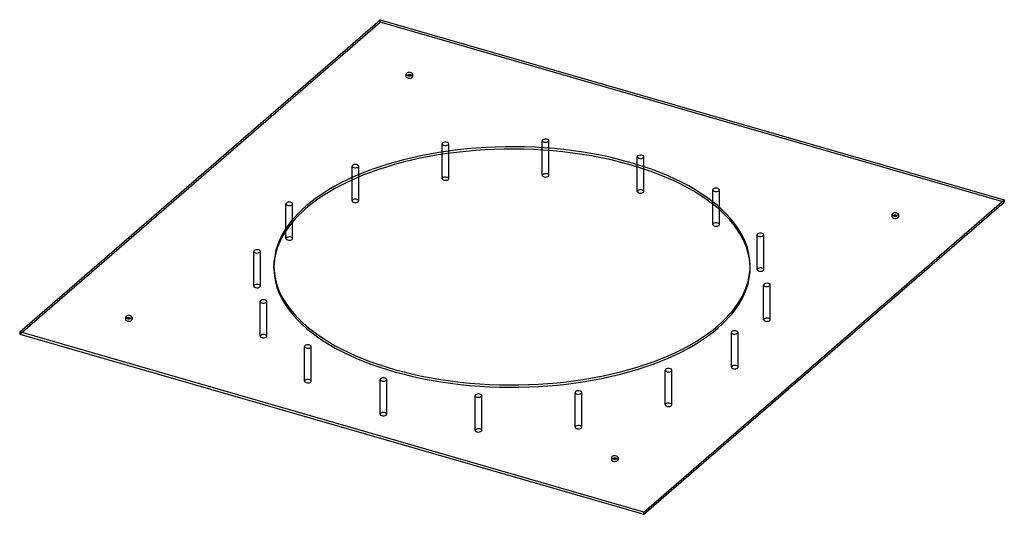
# Model space of a CAD drawing. Header units: millimetres. Extents: x -737 to 737, y -372 to 368.
import ezdxf

# ---------------------------------------------------------------- set-up
doc = ezdxf.new("R2010")
doc.units = ezdxf.units.MM
doc.layers.add('HIDDEN', color=7, linetype='Continuous')
doc.layers.add('THICK', color=7, linetype='Continuous')

msp = doc.modelspace()

# ---------------------------------------------------------------- linework, layer by layer
at = {"layer": 'HIDDEN'}
for p, q in [((-737, -102.2), (-197.5, 365)), ((-197.5, 365), (-197.5, 368.5)), ((737, 95.3), (-197.5, 365)), ((-158.7, 286.9), (-158.7, 283.4)), ((-148.7, 286.9), (-148.7, 283.4)), ((-104.6, 166.9), (-104.6, 182.5)), ((-94.6, 168.4), (-94.6, 182.5)), ((45.3, 173.3), (45.3, 187.4)), ((55.3, 172.6), (55.3, 187.4)), ((187.5, 148.1), (187.5, 163.2)), ((197.5, 144.9), (197.5, 163.2)), ((-239.4, 128.6), (-239.4, 149.3)), ((-229.4, 133), (-229.4, 149.3)), ((300.4, 92.5), (300.4, 113.7)), ((310.4, 84.2), (310.4, 113.7)), ((-338.4, 52.6), (-338.4, 92.8)), ((-328.4, 65.9), (-328.4, 92.8)), ((568.7, 76.9), (568.7, 73.4)), ((578.7, 76.9), (578.7, 73.4)), ((366.9, -5.6), (366.9, 46.4)), ((376.9, -5.6), (376.9, 46.4)), ((-386.7, -30.3), (-386.7, 21.7)), ((-376.7, -30.3), (-376.7, 21.7)), ((356.5, -3.5), (356.5, 0)), ((-356.5, -3.5), (-356.5, 0)), ((376.7, -80.6), (376.7, -28.6)), ((386.7, -80.6), (386.7, -28.6)), ((-376.9, -105.2), (-376.9, -53.3)), ((-366.9, -105.2), (-366.9, -53.3)), ((-578.7, -76.9), (-578.7, -80.3)), ((-568.7, -76.9), (-568.7, -80.3)), ((328.4, -151.7), (328.4, -99.7)), ((338.4, -151.7), (338.4, -99.7)), ((-310.4, -172.6), (-310.4, -120.7)), ((-300.4, -172.6), (-300.4, -120.7)), ((229.4, -208.1), (229.4, -156.2)), ((239.4, -208.1), (239.4, -156.2)), ((-197.5, -222.1), (-197.5, -170.2)), ((-187.5, -222.1), (-187.5, -170.2)), ((94.6, -241.4), (94.6, -189.4)), ((104.6, -241.4), (104.6, -189.4)), ((-55.3, -246.3), (-55.3, -194.3)), ((-45.3, -246.3), (-45.3, -194.3)), ((148.7, -286.9), (148.7, -290.3)), ((158.7, -286.9), (158.7, -290.3))]:
    msp.add_line(p, q, dxfattribs=at)
for centre, major_axis, start_param, end_param in [((-153.7, 283.4), (5, 0), 2.617994, 3.141499), ((-153.7, 283.4), (5, 0), 3.141499, 5.759587), ((-153.7, 283.4), (5, 0), 2.376202, 2.617994), ((-153.7, 283.4), (5, 0), -0.000094, 0.765391), ((-153.7, 283.4), (5, 0), -0.523599, -0.000094), ((-99.6, 182.5), (5, 0), 1.832596, 3.141499), ((-99.6, 182.5), (5, 0), 3.141499, 4.974188), ((-99.6, 182.5), (5, 0), -0.000094, 1.832596), ((-99.6, 182.5), (5, 0), -1.308997, -0.000094), ((50.3, 187.4), (5, 0), 1.439897, 3.141499), ((50.3, 187.4), (5, 0), 3.141499, 4.581489), ((50.3, 187.4), (5, 0), -1.701696, -0.000094), ((50.3, 187.4), (5, 0), -0.000094, 1.439897), ((192.5, 163.2), (5, 0), 1.047198, 3.141499), ((192.5, 163.2), (5, 0), 3.141499, 4.18879), ((192.5, 163.2), (5, 0), -2.094395, -0.000094), ((192.5, 163.2), (5, 0), -0.000094, 1.047198), ((-234.4, 149.3), (5, 0), 2.225295, 3.141499), ((-234.4, 149.3), (5, 0), 3.141499, 5.366887), ((-234.4, 149.3), (5, 0), -0.000094, 2.225295), ((-234.4, 149.3), (5, 0), -0.916298, -0.000094), ((-99.6, 130.5), (-5, 0), -1.308997, -0.000094), ((-99.6, 130.5), (-5, 0), 3.141499, 4.974188), ((50.3, 135.4), (-5, 0), -1.701696, -0.000094), ((50.3, 135.4), (-5, 0), 3.141499, 4.581489), ((192.5, 111.3), (-5, 0), -2.094395, -0.000094), ((192.5, 111.3), (-5, 0), 3.141499, 4.18879), ((305.4, 113.7), (5, 0), 0.654498, 3.141499), ((305.4, 113.7), (5, 0), 3.141499, 3.796091), ((305.4, 113.7), (5, 0), -2.487094, -0.000094), ((305.4, 113.7), (5, 0), -0.000094, 0.654498), ((-333.4, 92.8), (5, 0), 2.617994, 3.141499), ((-333.4, 92.8), (5, 0), 3.141499, 5.759587), ((-333.4, 92.8), (5, 0), -0.000094, 2.617994), ((-333.4, 92.8), (5, 0), -0.523599, -0.000094), ((-234.4, 97.3), (-5, 0), -0.916298, -0.000094), ((-234.4, 97.3), (-5, 0), 3.141499, 5.366887), ((573.7, 73.4), (5, 0), 2.376202, 3.141499), ((573.7, 73.4), (5, 0), -0.000094, 0.765391), ((305.4, 61.8), (-5, 0), -2.487094, -0.000094), ((305.4, 61.8), (-5, 0), 3.141499, 3.796091), ((573.7, 73.4), (5, 0), 3.141499, 4.18879), ((573.7, 73.4), (5, 0), -2.094395, -0.000094), ((371.9, 46.4), (5, 0), 0.261799, 3.141499), ((371.9, 46.4), (5, 0), 3.141499, 3.403392), ((371.9, 46.4), (5, 0), -2.879793, -0.000094), ((371.9, 46.4), (5, 0), -0.000094, 0.261799), ((-333.4, 40.8), (-5, 0), -0.523599, -0.000094), ((-333.4, 40.8), (-5, 0), 3.141499, 5.759587), ((-381.7, 21.7), (5, 0), -0.000094, 3.010693), ((-381.7, 21.7), (5, 0), 3.010693, 3.141499), ((-381.7, 21.7), (5, 0), 3.141499, 6.152286), ((-381.7, 21.7), (5, 0), -0.1309, -0.000094), ((0, -3.5), (356.5, 0), 3.131877, 3.141593), ((0, -3.5), (356.5, 0), -3.141592, -0.523599), ((0, -3.5), (356.5, 0), -0.523599, 0), ((0, -3.5), (356.5, 0), 0, 0.009717), ((371.9, -5.6), (-5, 0), -2.879793, -0.000094), ((371.9, -5.6), (-5, 0), -0.000094, 0.261799), ((371.9, -5.6), (-5, 0), 0.261799, 3.141499), ((371.9, -5.6), (-5, 0), 3.141499, 3.403392), ((-381.7, -30.3), (-5, 0), 3.141499, 6.152286), ((381.7, -28.6), (5, 0), -0.000094, 3.010693), ((381.7, -28.6), (5, 0), 3.010693, 3.141499), ((381.7, -28.6), (5, 0), 3.141499, 6.152286), ((381.7, -28.6), (5, 0), -0.1309, -0.000094), ((-381.7, -30.3), (-5, 0), -0.1309, -0.000094), ((-381.7, -30.3), (-5, 0), -0.000094, 3.010693), ((-381.7, -30.3), (-5, 0), 3.010693, 3.141499), ((-371.9, -53.3), (5, 0), 0.261799, 3.141499), ((-371.9, -53.3), (5, 0), 3.141499, 3.403392), ((-371.9, -53.3), (5, 0), -2.879793, -0.000094), ((-371.9, -53.3), (5, 0), -0.000094, 0.261799), ((-573.7, -80.3), (5, 0), 2.376202, 3.141499), ((-573.7, -80.3), (5, 0), 3.141499, 4.18879), ((-573.7, -80.3), (5, 0), -2.094395, -0.000094), ((-573.7, -80.3), (5, 0), -0.000094, 0.765391), ((381.7, -80.6), (-5, 0), 3.141499, 6.152286), ((381.7, -80.6), (-5, 0), -0.1309, -0.000094), ((381.7, -80.6), (-5, 0), -0.000094, 3.010693), ((381.7, -80.6), (-5, 0), 3.010693, 3.141499), ((-371.9, -105.2), (-5, 0), -2.879793, -0.000094), ((333.4, -99.7), (5, 0), 2.617994, 3.141499), ((333.4, -99.7), (5, 0), 3.141499, 5.759587), ((333.4, -99.7), (5, 0), -0.000094, 2.617994), ((333.4, -99.7), (5, 0), -0.523599, -0.000094), ((-371.9, -105.2), (-5, 0), -0.000094, 0.261799), ((-371.9, -105.2), (-5, 0), 0.261799, 3.141499), ((-371.9, -105.2), (-5, 0), 3.141499, 3.403392), ((-305.4, -120.7), (5, 0), 0.654498, 3.141499), ((-305.4, -120.7), (5, 0), 3.141499, 3.796091), ((-305.4, -120.7), (5, 0), -2.487094, -0.000094), ((-305.4, -120.7), (5, 0), -0.000094, 0.654498), ((234.4, -156.2), (5, 0), 2.225295, 3.141499), ((234.4, -156.2), (5, 0), 3.141499, 5.366887), ((234.4, -156.2), (5, 0), -0.000094, 2.225295), ((234.4, -156.2), (5, 0), -0.916298, -0.000094), ((333.4, -151.7), (-5, 0), -0.523599, -0.000094), ((333.4, -151.7), (-5, 0), -0.000094, 2.617994), ((333.4, -151.7), (-5, 0), 3.141499, 5.759587), ((333.4, -151.7), (-5, 0), 2.617994, 3.141499), ((-305.4, -172.6), (-5, 0), -2.487094, -0.000094), ((-305.4, -172.6), (-5, 0), -0.000094, 0.654498), ((-305.4, -172.6), (-5, 0), 0.654498, 3.141499), ((-305.4, -172.6), (-5, 0), 3.141499, 3.796091), ((-192.5, -170.2), (5, 0), 1.047198, 3.141499), ((-192.5, -170.2), (5, 0), 3.141499, 4.18879), ((-192.5, -170.2), (5, 0), -2.094395, -0.000094), ((-192.5, -170.2), (5, 0), -0.000094, 1.047198), ((99.6, -189.4), (5, 0), 1.832596, 3.141499), ((99.6, -189.4), (5, 0), 3.141499, 4.974188), ((99.6, -189.4), (5, 0), -0.000094, 1.832596), ((99.6, -189.4), (5, 0), -1.308997, -0.000094), ((-50.3, -194.3), (5, 0), 1.439897, 3.141499), ((-50.3, -194.3), (5, 0), 3.141499, 4.581489), ((-50.3, -194.3), (5, 0), -1.701696, -0.000094), ((-50.3, -194.3), (5, 0), -0.000094, 1.439897), ((234.4, -208.1), (-5, 0), -0.916298, -0.000094), ((234.4, -208.1), (-5, 0), 3.141499, 5.366887), ((-192.5, -222.1), (-5, 0), -2.094395, -0.000094), ((-192.5, -222.1), (-5, 0), 3.141499, 4.18879), ((234.4, -208.1), (-5, 0), -0.000094, 2.225295), ((234.4, -208.1), (-5, 0), 2.225295, 3.141499), ((-192.5, -222.1), (-5, 0), -0.000094, 1.047198), ((-192.5, -222.1), (-5, 0), 1.047198, 3.141499), ((-50.3, -246.3), (-5, 0), -1.701696, -0.000094), ((-50.3, -246.3), (-5, 0), -0.000094, 1.439897), ((-50.3, -246.3), (-5, 0), 1.439897, 3.141499), ((-50.3, -246.3), (-5, 0), 3.141499, 4.581489), ((99.6, -241.4), (-5, 0), -1.308997, -0.000094), ((99.6, -241.4), (-5, 0), -0.000094, 1.832596), ((99.6, -241.4), (-5, 0), 3.141499, 4.974188), ((99.6, -241.4), (-5, 0), 1.832596, 3.141499), ((153.7, -290.3), (5, 0), 2.617994, 3.141499), ((153.7, -290.3), (5, 0), 3.141499, 5.759587), ((153.7, -290.3), (5, 0), 2.376202, 2.617994), ((153.7, -290.3), (5, 0), -0.000094, 0.765391), ((153.7, -290.3), (5, 0), -0.523599, -0.000094)]:
    msp.add_ellipse(centre, major_axis=major_axis, ratio=0.5, start_param=start_param, end_param=end_param, dxfattribs=at)
at = {"layer": 'THICK'}
for p, q in [((-737, -98.7), (-197.5, 368.5)), ((-197.5, 368.5), (737, 98.7)), ((-104.6, 130.5), (-104.6, 166.9)), ((-94.6, 130.5), (-94.6, 168.4)), ((45.3, 135.4), (45.3, 173.3)), ((55.3, 135.4), (55.3, 172.6)), ((187.5, 111.3), (187.5, 148.1)), ((-229.4, 97.3), (-229.4, 133)), ((197.5, 111.3), (197.5, 144.9)), ((-239.4, 97.3), (-239.4, 128.6)), ((197.5, -368.5), (737, 98.7)), ((197.5, -371.9), (737, 95.3)), ((300.4, 61.8), (300.4, 92.5)), ((737, 98.7), (737, 95.3)), ((310.4, 61.8), (310.4, 84.2)), ((-328.4, 40.8), (-328.4, 65.9)), ((-338.4, 40.8), (-338.4, 52.6)), ((197.5, -368.5), (-737, -98.7)), ((-737, -98.7), (-737, -102.2)), ((-737, -102.2), (197.5, -371.9)), ((197.5, -371.9), (197.5, -368.5))]:
    msp.add_line(p, q, dxfattribs=at)
for centre, major_axis, start_param, end_param in [((-153.7, 286.9), (-5, 0), -0.523599, -0.000094), ((-153.7, 286.9), (-5, 0), -0.000094, 2.617994), ((-153.7, 286.9), (-5, 0), 3.141499, 5.759587), ((-153.7, 283.4), (5, 0), 0.765391, 2.376202), ((-153.7, 286.9), (-5, 0), 2.617994, 3.141499), ((0, 0), (-356.5, 0), -3.141592, -0.523599), ((0, -3.5), (356.5, 0), 0.009717, 2.617994), ((50.3, 135.4), (-5, 0), -0.000094, 1.439897), ((50.3, 135.4), (-5, 0), 1.439897, 3.141499), ((-99.6, 130.5), (-5, 0), -0.000094, 1.832596), ((-99.6, 130.5), (-5, 0), 1.832596, 3.141499), ((192.5, 111.3), (-5, 0), -0.000094, 1.047198), ((192.5, 111.3), (-5, 0), 1.047198, 3.141499), ((0, 0), (-356.5, 0), -0.523599, 0), ((-234.4, 97.3), (-5, 0), -0.000094, 2.225295), ((-234.4, 97.3), (-5, 0), 2.225295, 3.141499), ((0, -3.5), (356.5, 0), 2.617994, 3.131877), ((573.7, 76.9), (-5, 0), -2.094395, -0.000094), ((573.7, 76.9), (-5, 0), -0.000094, 1.047198), ((573.7, 73.4), (5, 0), 1.047198, 2.376202), ((573.7, 76.9), (-5, 0), 1.047198, 3.141499), ((573.7, 76.9), (-5, 0), 3.141499, 4.18879), ((573.7, 73.4), (5, 0), 0.765391, 1.047198), ((305.4, 61.8), (-5, 0), -0.000094, 0.654498), ((305.4, 61.8), (-5, 0), 0.654498, 3.141499), ((-333.4, 40.8), (-5, 0), -0.000094, 2.617994), ((-333.4, 40.8), (-5, 0), 2.617994, 3.141499), ((0, 0), (-356.5, 0), 2.617994, 3.141593), ((0, 0), (-356.5, 0), 0, 2.617994), ((-573.7, -76.9), (-5, 0), -2.094395, -0.000094), ((-573.7, -76.9), (-5, 0), -0.000094, 1.047198), ((-573.7, -80.3), (5, 0), 1.047198, 2.376202), ((-573.7, -76.9), (-5, 0), 1.047198, 3.141499), ((-573.7, -76.9), (-5, 0), 3.141499, 4.18879), ((-573.7, -80.3), (5, 0), 0.765391, 1.047198), ((153.7, -286.9), (-5, 0), -0.523599, -0.000094), ((153.7, -286.9), (-5, 0), -0.000094, 2.617994), ((153.7, -286.9), (-5, 0), 3.141499, 5.759587), ((153.7, -290.3), (5, 0), 0.765391, 2.376202), ((153.7, -286.9), (-5, 0), 2.617994, 3.141499)]:
    msp.add_ellipse(centre, major_axis=major_axis, ratio=0.5, start_param=start_param, end_param=end_param, dxfattribs=at)

doc.saveas('drawing.dxf')
